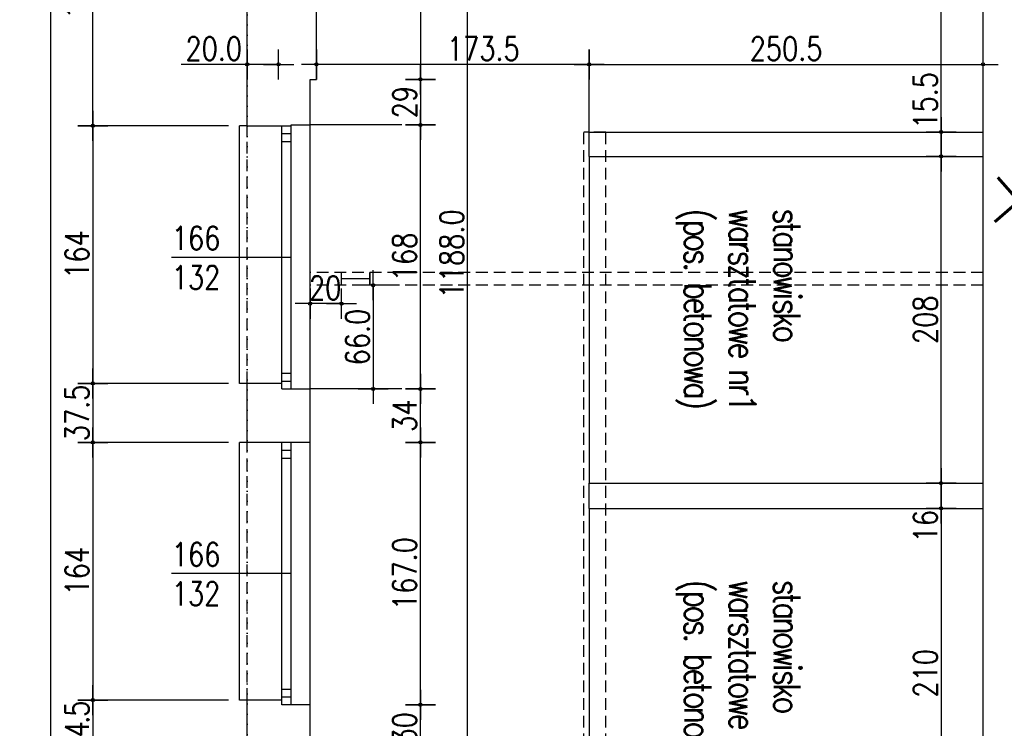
# Model space of a CAD drawing. Header units: millimetres. Extents: x 22865 to 60762, y -18816 to 15611.
# Tile 61 of 256: x 43850 to 44477, y -11861 to -11410. Entities that reach past the tile are written whole.
import ezdxf

# ---------------------------------------------------------------- set-up
doc = ezdxf.new("R2010")
doc.units = ezdxf.units.MM
doc.linetypes.add('DASHED2', pattern=[0.375, 0.25, -0.125])
doc.linetypes.add('DOT', pattern=[6.35, 0, -6.35])
for name, color, linetype in [('OPISY', 6, 'Continuous'), ('sciany murowane', 4, 'Continuous'), ('widokowa', 2, 'Continuous'), ('wyburzenia', 14, 'Continuous'), ('WYMIARY', 6, 'Continuous')]:
    doc.layers.add(name, color=color, linetype=linetype)
doc.styles.add('1-100', font='simplex.shx', dxfattribs={"width": 0.8, "height": 15})
doc.dimstyles.new('1-100', dxfattribs={"dimscale": 0.5, "dimtxt": 100, "dimasz": 1, "dimexe": 0.18, "dimexo": 0.0625, "dimgap": 5, "dimtad": 1, "dimdec": 1, "dimzin": 0, "dimdsep": 46, "dimtxsty": '1-100', "dimblk1": 'K', "dimblk2": 'K', "dimsah": 1, "dimcen": 0.09, "dimse1": 1, "dimse2": 1, "dimadec": 0, "dimazin": 0, "dimtfac": 1, "dimtdec": 1, "dimtofl": 0, "dimtmove": 0, "dimatfit": 3, "dimldrblk": 'K', "dimfxl": 0, "dimtolj": 1, "dimtzin": 0, "dimarcsym": 0})

# ---------------------------------------------------------------- blocks, each defined once
blk = doc.blocks.new('K')
for p, q in [((0, -19.1), (0, 19.1)), ((-19.1, 0), (19.1, 0))]:
    blk.add_line(p, q)
blk.add_circle((0, 0), 2.02)
blk = doc.blocks.new('*D2747')
at = {"layer": 'WYMIARY', "color": 0, "lineweight": -2}
blk.add_line((44105.32, -11295.15), (44105.32, -11447.15), dxfattribs=at)
at = {"layer": 'WYMIARY', "color": 0, "linetype": 'ByBlock', "lineweight": -2, "xscale": 0.5, "yscale": 0.5, "zscale": 0.5}
for p, rotation in [((44105.32, -11294.65), 89.99999999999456), ((44105.32, -11447.65), 269.9999999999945)]:
    blk.add_blockref('K', p, dxfattribs=dict(at, rotation=rotation))
at = {"layer": 'WYMIARY', "color": 0, "ltscale": 0.2, "insert": (44095.32, -11371.15), "char_height": 15, "attachment_point": 5, "rotation": 90, "style": '1-100'}
blk.add_mtext('\\A1;153.0', dxfattribs=at)
blk = doc.blocks.new('*D2748')
at = {"layer": 'WYMIARY', "color": 0, "lineweight": -2}
blk.add_line((43896.98, -11476.65), (43896.98, -11295.15), dxfattribs=at)
at = {"layer": 'WYMIARY', "color": 0, "linetype": 'ByBlock', "lineweight": -2, "xscale": 0.5, "yscale": 0.5, "zscale": 0.5}
for p, rotation in [((43896.98, -11294.65), 89.99999999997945), ((43896.98, -11477.15), 269.9999999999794)]:
    blk.add_blockref('K', p, dxfattribs=dict(at, rotation=rotation))
at = {"layer": 'WYMIARY', "color": 0, "ltscale": 0.2, "insert": (43886.98, -11385.9), "char_height": 15, "attachment_point": 5, "rotation": 90, "style": '1-100'}
blk.add_mtext('\\A1;182.5', dxfattribs=at)
blk = doc.blocks.new('*D2749')
at = {"layer": 'WYMIARY', "color": 0, "lineweight": -2, "ltscale": 0.2}
blk.add_line((43896.98, -11477.65), (43896.98, -11640.65), dxfattribs=at)
at = {"layer": 'WYMIARY', "color": 0, "linetype": 'ByBlock', "lineweight": -2, "xscale": 0.5, "yscale": 0.5, "zscale": 0.5}
for p, rotation in [((43896.98, -11477.15), 89.99999999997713), ((43896.98, -11641.15), 269.9999999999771)]:
    blk.add_blockref('K', p, dxfattribs=dict(at, rotation=rotation))
at = {"layer": 'WYMIARY', "color": 0, "ltscale": 0.2, "insert": (43886.98, -11559.15), "char_height": 15, "attachment_point": 5, "rotation": 90, "style": '1-100'}
blk.add_mtext('\\A1;164', dxfattribs=at)
blk = doc.blocks.new('*D2750')
at = {"layer": 'WYMIARY', "color": 0, "lineweight": -2, "ltscale": 0.2}
blk.add_line((43896.98, -11641.65), (43896.98, -11678.15), dxfattribs=at)
at = {"layer": 'WYMIARY', "color": 0, "linetype": 'ByBlock', "lineweight": -2, "xscale": 0.5, "yscale": 0.5, "zscale": 0.5}
for p, rotation in [((43896.98, -11641.15), 89.99999999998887), ((43896.98, -11678.65), 269.9999999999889)]:
    blk.add_blockref('K', p, dxfattribs=dict(at, rotation=rotation))
at = {"layer": 'WYMIARY', "color": 0, "ltscale": 0.2, "insert": (43886.98, -11659.9), "char_height": 15, "attachment_point": 5, "rotation": 90, "style": '1-100'}
blk.add_mtext('\\A1;37.5', dxfattribs=at)
blk = doc.blocks.new('*D2751')
at = {"layer": 'WYMIARY', "color": 0, "lineweight": -2, "ltscale": 0.2}
blk.add_line((43896.98, -11679.15), (43896.98, -11842.15), dxfattribs=at)
at = {"layer": 'WYMIARY', "color": 0, "linetype": 'ByBlock', "lineweight": -2, "xscale": 0.5, "yscale": 0.5, "zscale": 0.5}
for p, rotation in [((43896.98, -11678.65), 89.99999999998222), ((43896.98, -11842.65), 269.9999999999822)]:
    blk.add_blockref('K', p, dxfattribs=dict(at, rotation=rotation))
at = {"layer": 'WYMIARY', "color": 0, "ltscale": 0.2, "insert": (43886.98, -11760.65), "char_height": 15, "attachment_point": 5, "rotation": 90, "style": '1-100'}
blk.add_mtext('\\A1;164', dxfattribs=at)
blk = doc.blocks.new('*D2752')
at = {"layer": 'WYMIARY', "color": 0, "lineweight": -2, "ltscale": 0.2}
blk.add_line((43896.98, -11843.15), (43896.98, -11876.65), dxfattribs=at)
at = {"layer": 'WYMIARY', "color": 0, "linetype": 'ByBlock', "lineweight": -2, "xscale": 0.5, "yscale": 0.5, "zscale": 0.5}
for p, rotation in [((43896.98, -11842.65), 89.99999999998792), ((43896.98, -11877.15), 269.9999999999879)]:
    blk.add_blockref('K', p, dxfattribs=dict(at, rotation=rotation))
at = {"layer": 'WYMIARY', "color": 0, "ltscale": 0.2, "insert": (43886.98, -11859.9), "char_height": 15, "attachment_point": 5, "rotation": 90, "style": '1-100'}
blk.add_mtext('\\A1;\\A1;{\\T0.75;34.5}', dxfattribs=at)
blk = doc.blocks.new('*D2755')
at = {"layer": 'WYMIARY', "color": 0, "lineweight": -2}
blk.add_line((44105.32, -11678.15), (44105.32, -11645.15), dxfattribs=at)
at = {"layer": 'WYMIARY', "color": 0, "linetype": 'ByBlock', "lineweight": -2, "xscale": 0.5, "yscale": 0.5, "zscale": 0.5}
for p, rotation in [((44105.32, -11644.65), 90.00000000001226), ((44105.32, -11678.65), 270.0000000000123)]:
    blk.add_blockref('K', p, dxfattribs=dict(at, rotation=rotation))
at = {"layer": 'WYMIARY', "color": 0, "ltscale": 0.2, "insert": (44095.32, -11661.65), "char_height": 15, "attachment_point": 5, "rotation": 90, "style": '1-100'}
blk.add_mtext('\\A1;34', dxfattribs=at)
blk = doc.blocks.new('*D2756')
at = {"layer": 'WYMIARY', "color": 0, "lineweight": -2}
blk.add_line((44105.32, -11644.15), (44105.32, -11477.15), dxfattribs=at)
at = {"layer": 'WYMIARY', "color": 0, "linetype": 'ByBlock', "lineweight": -2, "xscale": 0.5, "yscale": 0.5, "zscale": 0.5}
for p, rotation in [((44105.32, -11476.65), 90.00000000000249), ((44105.32, -11644.65), 270.0000000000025)]:
    blk.add_blockref('K', p, dxfattribs=dict(at, rotation=rotation))
at = {"layer": 'WYMIARY', "color": 0, "ltscale": 0.2, "insert": (44095.32, -11560.65), "char_height": 15, "attachment_point": 5, "rotation": 90, "style": '1-100'}
blk.add_mtext('\\A1;168', dxfattribs=at)
blk = doc.blocks.new('*D2758')
at = {"layer": 'WYMIARY', "color": 0, "lineweight": -2}
blk.add_line((44105.32, -11875.15), (44105.32, -11846.15), dxfattribs=at)
at = {"layer": 'WYMIARY', "color": 0, "linetype": 'ByBlock', "lineweight": -2, "xscale": 0.5, "yscale": 0.5, "zscale": 0.5}
for p, rotation in [((44105.32, -11845.65), 89.9999999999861), ((44105.32, -11875.65), 269.9999999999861)]:
    blk.add_blockref('K', p, dxfattribs=dict(at, rotation=rotation))
at = {"layer": 'WYMIARY', "color": 0, "ltscale": 0.2, "insert": (44095.32, -11860.65), "char_height": 15, "attachment_point": 5, "rotation": 90, "style": '1-100'}
blk.add_mtext('\\A1;30', dxfattribs=at)
blk = doc.blocks.new('*D2759')
at = {"layer": 'WYMIARY', "color": 0, "lineweight": -2, "ltscale": 0.2}
blk.add_line((44105.32, -11845.15), (44105.32, -11679.15), dxfattribs=at)
at = {"layer": 'WYMIARY', "color": 0, "linetype": 'ByBlock', "lineweight": -2, "xscale": 0.5, "yscale": 0.5, "zscale": 0.5}
for p, rotation in [((44105.32, -11678.65), 89.99999999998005), ((44105.32, -11845.65), 269.99999999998)]:
    blk.add_blockref('K', p, dxfattribs=dict(at, rotation=rotation))
at = {"layer": 'WYMIARY', "color": 0, "ltscale": 0.2, "insert": (44095.32, -11762.15), "char_height": 15, "attachment_point": 5, "rotation": 90, "style": '1-100'}
blk.add_mtext('\\A1;167.0', dxfattribs=at)
blk = doc.blocks.new('*D2765')
at = {"layer": 'WYMIARY', "color": 0, "lineweight": -2, "ltscale": 0.2}
blk.add_line((44212.19, -11438.09), (44039.69, -11438.09), dxfattribs=at)
at = {"layer": 'WYMIARY', "color": 0, "linetype": 'ByBlock', "lineweight": -2, "xscale": 0.5, "yscale": 0.5, "zscale": 0.5, "rotation": 180}
blk.add_blockref('K', (44039.19, -11438.09), dxfattribs=at)
at = {"layer": 'WYMIARY', "color": 0, "linetype": 'ByBlock', "lineweight": -2, "xscale": 0.5, "yscale": 0.5, "zscale": 0.5}
blk.add_blockref('K', (44212.69, -11438.09), dxfattribs=at)
at = {"layer": 'WYMIARY', "color": 0, "ltscale": 0.2, "insert": (44145.35, -11428.09), "char_height": 15, "attachment_point": 5, "style": '1-100'}
blk.add_mtext('\\A1;173.5', dxfattribs=at)
blk = doc.blocks.new('*D2766')
at = {"layer": 'WYMIARY', "color": 0, "lineweight": -2, "ltscale": 0.2}
for p, q in [((43995.19, -11438.09), (43953.12, -11438.09)), ((44014.69, -11438.09), (43995.69, -11438.09))]:
    blk.add_line(p, q, dxfattribs=at)
at = {"layer": 'WYMIARY', "color": 0, "linetype": 'ByBlock', "lineweight": -2, "xscale": 0.5, "yscale": 0.5, "zscale": 0.5}
for p, rotation in [((43995.19, -11438.09), 180.0000000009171), ((44015.19, -11438.09), 9.171396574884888e-10)]:
    blk.add_blockref('K', p, dxfattribs=dict(at, rotation=rotation))
at = {"layer": 'WYMIARY', "color": 0, "ltscale": 0.2, "insert": (43973.91, -11428.09), "char_height": 15, "attachment_point": 5, "style": '1-100'}
blk.add_mtext('\\A1;20.0', dxfattribs=at)
blk = doc.blocks.new('*D2769')
at = {"layer": 'WYMIARY', "color": 0, "lineweight": -2, "ltscale": 0.2}
blk.add_line((44213.19, -11438.09), (44462.69, -11438.09), dxfattribs=at)
at = {"layer": 'WYMIARY', "color": 0, "linetype": 'ByBlock', "lineweight": -2, "xscale": 0.5, "yscale": 0.5, "zscale": 0.5}
for p, rotation in [((44212.69, -11438.09), 180.0000000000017), ((44463.19, -11438.09), 1.66419825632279e-12)]:
    blk.add_blockref('K', p, dxfattribs=dict(at, rotation=rotation))
at = {"layer": 'WYMIARY', "color": 0, "ltscale": 0.2, "insert": (44337.94, -11428.09), "char_height": 15, "attachment_point": 5, "style": '1-100'}
blk.add_mtext('\\A1;250.5', dxfattribs=at)
blk = doc.blocks.new('*D2770')
at = {"layer": 'WYMIARY', "color": 0, "lineweight": -2}
blk.add_line((44105.32, -11448.15), (44105.32, -11476.15), dxfattribs=at)
at = {"layer": 'WYMIARY', "color": 0, "linetype": 'ByBlock', "lineweight": -2, "xscale": 0.5, "yscale": 0.5, "zscale": 0.5}
for p, rotation in [((44105.32, -11447.65), 90), ((44105.32, -11476.65), 270)]:
    blk.add_blockref('K', p, dxfattribs=dict(at, rotation=rotation))
at = {"layer": 'WYMIARY', "color": 0, "ltscale": 0.2, "insert": (44095.32, -11462.15), "char_height": 15, "attachment_point": 5, "rotation": 90, "style": '1-100'}
blk.add_mtext('\\A1;29', dxfattribs=at)
blk = doc.blocks.new('*D2771')
at = {"layer": 'WYMIARY', "color": 0, "lineweight": -2, "ltscale": 0.2}
blk.add_line((44075.31, -11579.15), (44075.31, -11644.15), dxfattribs=at)
at = {"layer": 'WYMIARY', "color": 0, "linetype": 'ByBlock', "lineweight": -2, "xscale": 0.5, "yscale": 0.5, "zscale": 0.5}
for p, rotation in [((44075.31, -11578.65), 90.00000000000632), ((44075.31, -11644.65), 270.0000000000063)]:
    blk.add_blockref('K', p, dxfattribs=dict(at, rotation=rotation))
at = {"layer": 'WYMIARY', "color": 0, "ltscale": 0.2, "insert": (44065.31, -11611.65), "char_height": 15, "attachment_point": 5, "rotation": 90, "style": '1-100'}
blk.add_mtext('\\A1;66.0', dxfattribs=at)
blk = doc.blocks.new('*D2776')
at = {"layer": 'WYMIARY', "color": 0, "lineweight": -2, "ltscale": 0.2}
blk.add_line((44135.31, -12152.15), (44135.31, -10965.15), dxfattribs=at)
at = {"layer": 'WYMIARY', "color": 0, "linetype": 'ByBlock', "lineweight": -2, "xscale": 0.5, "yscale": 0.5, "zscale": 0.5}
for p, rotation in [((44135.31, -10964.65), 89.99999999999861), ((44135.31, -12152.65), 269.9999999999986)]:
    blk.add_blockref('K', p, dxfattribs=dict(at, rotation=rotation))
at = {"layer": 'WYMIARY', "color": 0, "ltscale": 0.2, "insert": (44125.31, -11558.65), "char_height": 15, "attachment_point": 5, "rotation": 90, "style": '1-100'}
blk.add_mtext('\\A1;1188.0', dxfattribs=at)
blk = doc.blocks.new('*D2782')
at = {"layer": 'WYMIARY', "color": 0, "lineweight": -2}
blk.add_line((44054.69, -11590.38), (44035.69, -11590.38), dxfattribs=at)
at = {"layer": 'WYMIARY', "color": 0, "linetype": 'ByBlock', "lineweight": -2, "xscale": 0.5, "yscale": 0.5, "zscale": 0.5, "rotation": 180}
blk.add_blockref('K', (44035.19, -11590.38), dxfattribs=at)
at = {"layer": 'WYMIARY', "color": 0, "linetype": 'ByBlock', "lineweight": -2, "xscale": 0.5, "yscale": 0.5, "zscale": 0.5}
blk.add_blockref('K', (44055.19, -11590.38), dxfattribs=at)
at = {"layer": 'WYMIARY', "color": 0, "ltscale": 0.2, "insert": (44044.75, -11580.38), "char_height": 15, "attachment_point": 5, "style": '1-100'}
blk.add_mtext('\\A1;20', dxfattribs=at)
blk = doc.blocks.new('*D2816')
at = {"layer": 'WYMIARY', "color": 0, "lineweight": -2, "ltscale": 0.2}
blk.add_line((44436.48, -11704.15), (44436.48, -11497.15), dxfattribs=at)
at = {"layer": 'WYMIARY', "color": 0, "linetype": 'ByBlock', "lineweight": -2, "xscale": 0.5, "yscale": 0.5, "zscale": 0.5}
for p, rotation in [((44436.48, -11496.65), 90), ((44436.48, -11704.65), 270)]:
    blk.add_blockref('K', p, dxfattribs=dict(at, rotation=rotation))
at = {"layer": 'WYMIARY', "color": 0, "ltscale": 0.2, "insert": (44426.48, -11600.65), "char_height": 15, "attachment_point": 5, "rotation": 90, "style": '1-100'}
blk.add_mtext('\\A1;208', dxfattribs=at)
blk = doc.blocks.new('*D2817')
at = {"layer": 'WYMIARY', "color": 0, "lineweight": -2, "ltscale": 0.2}
blk.add_line((44436.48, -11721.15), (44436.48, -11930.15), dxfattribs=at)
at = {"layer": 'WYMIARY', "color": 0, "linetype": 'ByBlock', "lineweight": -2, "xscale": 0.5, "yscale": 0.5, "zscale": 0.5}
for p, rotation in [((44436.48, -11720.65), 90), ((44436.48, -11930.65), 270)]:
    blk.add_blockref('K', p, dxfattribs=dict(at, rotation=rotation))
at = {"layer": 'WYMIARY', "color": 0, "ltscale": 0.2, "insert": (44426.48, -11825.65), "char_height": 15, "attachment_point": 5, "rotation": 90, "style": '1-100'}
blk.add_mtext('\\A1;210', dxfattribs=at)
blk = doc.blocks.new('*D2819')
at = {"layer": 'WYMIARY', "color": 0, "lineweight": -2, "ltscale": 0.2}
for p, q in [((44436.48, -11705.15), (44436.48, -11720.15)), ((44436.48, -11720.65), (44436.48, -11742.72))]:
    blk.add_line(p, q, dxfattribs=at)
at = {"layer": 'WYMIARY', "color": 0, "linetype": 'ByBlock', "lineweight": -2, "xscale": 0.5, "yscale": 0.5, "zscale": 0.5}
for p, rotation in [((44436.48, -11704.65), 90), ((44436.48, -11720.65), 270)]:
    blk.add_blockref('K', p, dxfattribs=dict(at, rotation=rotation))
at = {"layer": 'WYMIARY', "color": 0, "ltscale": 0.2, "insert": (44426.48, -11731.93), "char_height": 15, "attachment_point": 5, "rotation": 90, "style": '1-100'}
blk.add_mtext('\\A1;16', dxfattribs=at)
blk = doc.blocks.new('*D2821')
at = {"layer": 'WYMIARY', "color": 0, "lineweight": -2, "ltscale": 0.2}
for p, q in [((44436.48, -11481.15), (44436.48, -11441.36)), ((44436.48, -11496.15), (44436.48, -11481.65))]:
    blk.add_line(p, q, dxfattribs=at)
at = {"layer": 'WYMIARY', "color": 0, "linetype": 'ByBlock', "lineweight": -2, "xscale": 0.5, "yscale": 0.5, "zscale": 0.5}
for p, rotation in [((44436.48, -11481.15), 90), ((44436.48, -11496.65), 270)]:
    blk.add_blockref('K', p, dxfattribs=dict(at, rotation=rotation))
at = {"layer": 'WYMIARY', "color": 0, "ltscale": 0.2, "insert": (44426.48, -11461.01), "char_height": 15, "attachment_point": 5, "rotation": 90, "style": '1-100'}
blk.add_mtext('\\A1;15.5', dxfattribs=at)
blk = doc.blocks.new('*D2823')
at = {"layer": 'WYMIARY', "color": 0, "lineweight": -2, "ltscale": 0.2}
blk.add_line((44436.48, -11480.65), (44436.48, -10992.15), dxfattribs=at)
at = {"layer": 'WYMIARY', "color": 0, "linetype": 'ByBlock', "lineweight": -2, "xscale": 0.5, "yscale": 0.5, "zscale": 0.5}
for p, rotation in [((44436.48, -10991.65), 90), ((44436.48, -11481.15), 270)]:
    blk.add_blockref('K', p, dxfattribs=dict(at, rotation=rotation))
at = {"layer": 'WYMIARY', "color": 0, "ltscale": 0.2, "insert": (44426.48, -11236.4), "char_height": 15, "attachment_point": 5, "rotation": 90, "style": '1-100'}
blk.add_mtext('\\A1;489.5', dxfattribs=at)
blk = doc.blocks.new('*D2908')
at = {"layer": 'WYMIARY', "color": 0, "lineweight": -2, "ltscale": 0.2}
blk.add_line((43870.12, -10993.15), (43870.12, -14001.65), dxfattribs=at)
at = {"layer": 'WYMIARY', "color": 0, "linetype": 'ByBlock', "lineweight": -2, "xscale": 0.5, "yscale": 0.5, "zscale": 0.5}
for p, rotation in [((43870.12, -10992.65), 90), ((43870.12, -14002.15), 270)]:
    blk.add_blockref('K', p, dxfattribs=dict(at, rotation=rotation))
at = {"layer": 'WYMIARY', "color": 0, "ltscale": 0.2, "insert": (43860.12, -12497.4), "char_height": 15, "attachment_point": 5, "rotation": 90, "style": '1-100'}
blk.add_mtext('\\A1;3009.5', dxfattribs=at)

msp = doc.modelspace()

# ---------------------------------------------------------------- linework, layer by layer
at = {"layer": 'sciany murowane', "ltscale": 20}
msp.add_line((44463.19, -12152.65), (44463.19, -10991.65), dxfattribs=at)
at = {"layer": 'sciany murowane', "ltscale": 0.2}
for p, q in [((43995.19, -11477.15), (43995.19, -11294.65)), ((44039.19, -11447.65), (44039.19, -11294.65)), ((44035.19, -11476.65), (44035.19, -11447.65)), ((44035.19, -11447.65), (44039.19, -11447.65)), ((43995.19, -11477.15), (44023.19, -11477.15)), ((44023.19, -11477.15), (44023.19, -11476.65)), ((44023.19, -11476.65), (44035.19, -11476.65)), ((43995.19, -11678.65), (43995.19, -11641.15)), ((44017.19, -11641.15), (43995.19, -11641.15)), ((44017.19, -11644.65), (44017.19, -11641.15)), ((44017.19, -11644.65), (44035.19, -11644.65)), ((44035.19, -11678.65), (44035.19, -11644.65)), ((44035.19, -11678.65), (43995.19, -11678.65)), ((43995.19, -11877.15), (43995.19, -11842.65)), ((44017.19, -11842.65), (43995.19, -11842.65)), ((44035.19, -11845.65), (44017.19, -11845.65)), ((44035.19, -11875.65), (44035.19, -11845.65))]:
    msp.add_line(p, q, dxfattribs=at)
at = {"layer": 'sciany murowane', "color": 2, "ltscale": 0.2}
for p, q in [((43990.19, -11641.15), (43990.19, -11477.15)), ((43995.19, -11477.15), (43990.19, -11477.15)), ((44017.19, -11641.15), (44017.19, -11477.15)), ((44023.19, -11644.65), (44023.19, -11477.15)), ((44035.19, -11644.65), (44035.19, -11476.65)), ((44017.19, -11482.15), (44023.19, -11482.15)), ((44212.69, -11496.65), (44212.69, -11481.15)), ((44212.69, -11481.15), (44463.19, -11481.15)), ((44017.19, -11487.15), (44023.19, -11487.15)), ((44212.69, -11496.65), (44463.19, -11496.65)), ((44017.19, -11634.65), (44023.19, -11634.65)), ((43995.19, -11641.15), (43990.19, -11641.15)), ((44017.19, -11639.65), (44023.19, -11639.65)), ((43990.19, -11842.65), (43990.19, -11678.65)), ((43995.19, -11678.65), (43990.19, -11678.65)), ((44017.19, -11845.65), (44017.19, -11678.65)), ((44023.19, -11845.65), (44023.19, -11678.65)), ((44035.19, -11845.65), (44035.19, -11678.65)), ((44017.19, -11683.65), (44023.19, -11683.65)), ((44017.19, -11688.65), (44023.19, -11688.65)), ((44212.69, -11720.65), (44212.69, -11704.65)), ((44212.69, -11704.65), (44463.19, -11704.65)), ((44212.69, -11720.65), (44463.19, -11720.65)), ((44017.19, -11835.65), (44023.19, -11835.65)), ((44017.19, -11840.65), (44023.19, -11840.65)), ((43995.19, -11842.65), (43990.19, -11842.65))]:
    msp.add_line(p, q, dxfattribs=at)
at = {"layer": 'sciany murowane', "color": 3, "ltscale": 0.2}
for p, q in [((44055.19, -11578.65), (44055.19, -11570.65)), ((44073.19, -11578.65), (44073.19, -11570.65)), ((44073.19, -11570.65), (44073.19, -11578.65))]:
    msp.add_line(p, q, dxfattribs=at)
at = {"layer": 'widokowa', "color": 1, "linetype": 'DASHED2', "ltscale": 30}
for p, q in [((43995.19, -11641.15), (43995.19, -11477.15)), ((44209.19, -12152.65), (44209.19, -11481.15)), ((44223.19, -11481.15), (44209.19, -11481.15)), ((44223.19, -12152.65), (44223.19, -11481.15)), ((44463.19, -11570.65), (44035.19, -11570.65)), ((44463.19, -11578.65), (44035.19, -11578.65)), ((43995.19, -11842.65), (43995.19, -11678.65))]:
    msp.add_line(p, q, dxfattribs=at)
at = {"layer": 'widokowa', "color": 9, "ltscale": 0.2}
for p, q in [((44212.69, -11496.65), (44212.69, -11704.65)), ((44212.69, -11720.65), (44212.69, -11930.65))]:
    msp.add_line(p, q, dxfattribs=at)
at = {"layer": 'wyburzenia', "linetype": 'DOT'}
msp.add_line((43995.19, -10980.86), (43995.19, -13983.21), dxfattribs=at)
at = {"layer": 'wyburzenia', "color": 10, "lineweight": 60}
for p, q in [((44470.73, -11538.39), (44500.78, -11511.99)), ((44498.96, -11540.21), (44472.56, -11510.16))]:
    msp.add_line(p, q, dxfattribs=at)
at = {"layer": 'WYMIARY', "ltscale": 0.2}
for p, q in [((44212.69, -11481.15), (44212.69, -11447.65)), ((44093.53, -11476.65), (44035.19, -11476.65)), ((44023.19, -11560.9), (43946.98, -11560.9)), ((44093.53, -11644.65), (44035.19, -11644.65)), ((44023.19, -11762.15), (43946.98, -11762.15))]:
    msp.add_line(p, q, dxfattribs=at)
at = {"layer": 'WYMIARY'}
for p, q in [((43983.2, -11477.15), (43906.54, -11477.15)), ((43983.2, -11641.15), (43906.54, -11641.15)), ((43983.2, -11678.65), (43906.54, -11678.65)), ((43983.2, -11842.65), (43906.54, -11842.65))]:
    msp.add_line(p, q, dxfattribs=at)
at = {"layer": 'WYMIARY', "color": 3, "ltscale": 0.2}
for p in [(44055.19, -11574.65), (44073.19, -11574.65)]:
    msp.add_line(p, (44055.19, -11574.65), dxfattribs=at)

# ---------------------------------------------------------------- texts
at = {"layer": 'OPISY', "char_height": 17, "width": 302.1591, "attachment_point": 4, "rotation": 270, "style": '1-100'}
for s, insert in [('{\\T0.8;\\Fsimplex8|c238;pom. warsztatowe }', (44236.45, -11227.46)), ('\\pxql;{\\T0.8;\\Fsimplex8|c238;stanowisko \\Pwarsztatowe nr1\\P\\pq*;(pos. betonowa) }', (44307.39, -11530.06)), ('\\pxql;{\\T0.8;\\Fsimplex8|c238;stanowisko \\Pwarsztatowe nr2\\P\\pq*;(pos. betonowa) }', (44307.39, -11766.27))]:
    msp.add_mtext(s, dxfattribs=dict(at, insert=insert))
at = {"layer": 'WYMIARY', "ltscale": 0.2, "char_height": 15, "width": 63.8053, "attachment_point": 1, "style": '1-100'}
for insert in [(43947.22, -11541.22), (43947.22, -11742.47)]:
    msp.add_mtext('166\\P132', dxfattribs=dict(at, insert=insert))

# ---------------------------------------------------------------- dimensions: what is measured, and where the dimension line sits
at = {"layer": 'WYMIARY', "ltscale": 0.2}
for p1, p2, distance, picture, middle in [((44147.67, -12152.65), (44147.67, -10964.65), 12.35, '*D2776', (44125.31, -11558.65)), ((44015.19, -11467.16), (43995.19, -11467.16), -29.07, '*D2766', (43973.91, -11428.09)), ((44212.69, -11481.15), (44463.19, -11481.15), 43.06, '*D2769', (44337.94, -11428.09)), ((44083.55, -11578.65), (44083.55, -11644.65), -8.23, '*D2771', (44065.31, -11611.65)), ((44095.77, -11845.65), (44095.77, -11678.65), -9.56, '*D2759', (44095.32, -11762.15))]:
    dim = msp.add_aligned_dim(p1=p1, p2=p2, distance=distance, dimstyle='1-100', dxfattribs=at)
    dim.commit()
    dim.dimension.update_dxf_attribs({"geometry": picture, "text_midpoint": middle})
for base, p1, p2, picture, middle in [((43870.12, -14002.15), (43887.42, -10992.65), (43887.42, -14002.15), '*D2908', (43860.12, -12497.4)), ((44436.48, -10991.65), (44418.32, -11481.15), (44424.19, -10991.65), '*D2823', (44426.48, -11236.4)), ((44436.48, -11481.15), (44418.32, -11496.65), (44418.32, -11481.15), '*D2821', (44426.48, -11461.01))]:
    dim = msp.add_linear_dim(base=base, p1=p1, p2=p2, angle=270, dimstyle='1-100', dxfattribs=at)
    dim.commit()
    dim.dimension.update_dxf_attribs({"geometry": picture, "text_midpoint": middle})
at = {"layer": 'WYMIARY'}
for p1, p2, distance, override, picture, middle in [((43913.05, -11477.15), (43913.05, -11294.65), 16.07, {"dimtxsty": '1-100', "dimldrblk": 'K'}, '*D2748', (43886.98, -11385.9)), ((44095.77, -11294.65), (44095.77, -11447.65), 9.56, {"dimtxsty": '1-100', "dimldrblk": 'K'}, '*D2747', (44095.32, -11371.15)), ((44037.43, -11447.65), (44037.43, -11476.65), 67.9, {"dimdec": 0, "dimtxsty": '1-100', "dimldrblk": 'K'}, '*D2770', (44095.32, -11462.15)), ((44114.88, -11644.65), (44114.88, -11476.65), 9.56, {"dimdec": 0, "dimtxsty": '1-100', "dimldrblk": 'K'}, '*D2756', (44095.32, -11560.65)), ((44035.43, -11678.65), (44035.43, -11644.65), -69.9, {"dimdec": 0, "dimtxsty": '1-100', "dimldrblk": 'K'}, '*D2755', (44095.32, -11661.65)), ((44035.43, -11875.65), (44035.43, -11845.65), -69.9, {"dimdec": 0, "dimtxsty": '1-100', "dimldrblk": 'K'}, '*D2758', (44095.32, -11860.65))]:
    dim = msp.add_aligned_dim(p1=p1, p2=p2, distance=distance, dimstyle='1-100', override=override, dxfattribs=at)
    dim.commit()
    dim.dimension.update_dxf_attribs({"geometry": picture, "text_midpoint": middle})
at = {"layer": 'WYMIARY', "ltscale": 0.2}
for base, p1, p2, angle, picture, middle in [((44039.19, -11438.09), (44212.69, -11432.01), (44039.19, -11432.01), 180, '*D2765', (44145.35, -11438.09)), ((43896.98, -11678.65), (43913.93, -11641.15), (43913.93, -11678.65), 270, '*D2750', (43896.98, -11659.9))]:
    dim = msp.add_linear_dim(base=base, p1=p1, p2=p2, angle=angle, dimstyle='1-100', dxfattribs=at)
    dim.commit()
    dim.dimension.update_dxf_attribs({"geometry": picture, "text_midpoint": middle, "dimtype": 161})
for p1, p2, distance, picture, middle in [((43917.69, -11477.15), (43917.69, -11641.15), -20.71, '*D2749', (43886.98, -11559.15)), ((43913.93, -11678.65), (43913.93, -11842.65), -16.95, '*D2751', (43886.98, -11760.65))]:
    dim = msp.add_aligned_dim(p1=p1, p2=p2, distance=distance, dimstyle='1-100', override={"dimdec": 0, "dimtxsty": '1-100', "dimldrblk": 'K'}, dxfattribs=at)
    dim.commit()
    dim.dimension.update_dxf_attribs({"geometry": picture, "text_midpoint": middle})
for base, p1, p2, picture, middle in [((44436.48, -11496.65), (44436.48, -11704.65), (44436.48, -11496.65), '*D2816', (44426.48, -11600.65)), ((44436.48, -11720.65), (44421.49, -11704.65), (44421.49, -11720.65), '*D2819', (44426.48, -11731.93)), ((44436.48, -11930.65), (44429.27, -11720.65), (44429.27, -11930.65), '*D2817', (44426.48, -11825.65))]:
    dim = msp.add_linear_dim(base=base, p1=p1, p2=p2, angle=270, dimstyle='1-100', override={"dimdec": 0, "dimtxsty": '1-100', "dimldrblk": 'K'}, dxfattribs=at)
    dim.commit()
    dim.dimension.update_dxf_attribs({"geometry": picture, "text_midpoint": middle})
at = {"layer": 'WYMIARY'}
dim = msp.add_linear_dim(base=(44035.19, -11590.38), p1=(44055.19, -11578.65), p2=(44035.19, -11578.65), angle=180, dimstyle='1-100', override={"dimdec": 0, "dimtxsty": '1-100', "dimldrblk": 'K'}, dxfattribs=at)
dim.commit()
dim.dimension.update_dxf_attribs({"geometry": '*D2782', "text_midpoint": (44044.75, -11590.38), "dimtype": 161})
at = {"layer": 'WYMIARY', "ltscale": 0.2}
dim = msp.add_linear_dim(base=(43896.98, -11877.15), p1=(43913.93, -11842.65), p2=(43913.93, -11877.15), angle=270, text='\\A1;{\\T0.75;<>}', dimstyle='1-100', override={"dimtxsty": '1-100'}, dxfattribs=at)
dim.commit()
dim.dimension.update_dxf_attribs({"geometry": '*D2752', "text_midpoint": (43896.98, -11859.9), "dimtype": 161})

doc.saveas('drawing.dxf')
